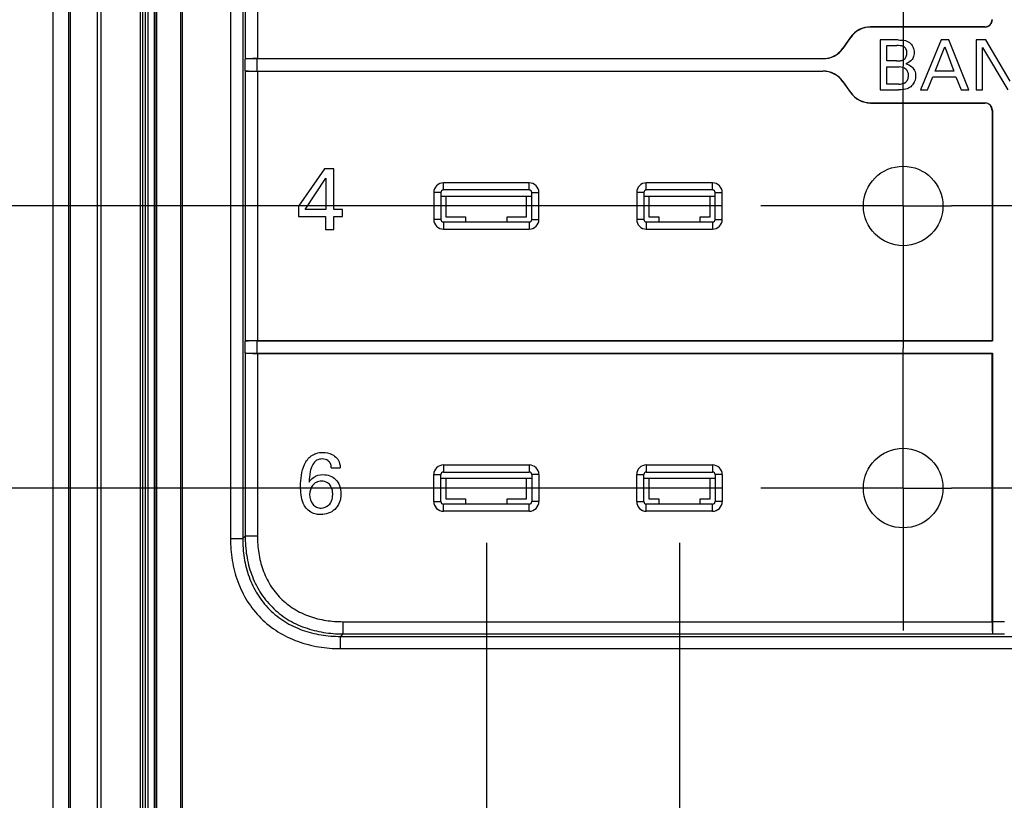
# Model space of a CAD drawing. Header units: inches. Extents: x 0 to 34, y 0 to 22.
# Tile 5 of 71: x 10.5 to 12.1, y 11.1 to 12.3. Entities that reach past the tile are written whole.
import ezdxf

# ---------------------------------------------------------------- set-up
doc = ezdxf.new("R2010")
doc.units = ezdxf.units.IN
doc.header["$LTSCALE"] = 1.87
doc.header["$MEASUREMENT"] = 0
doc.linetypes.add('CENTER', pattern=[0.6, 0.375, -0.075, 0.075, -0.075])
doc.layers.get('0').update_dxf_attribs({"linetype": 'CONTINUOUS'})
doc.layers.add('02___PRT_ALL_AXES', color=7, linetype='CONTINUOUS')
doc.layers.add('DIMENSIONS', color=7, linetype='CONTINUOUS')
doc.styles.get("Standard").update_dxf_attribs({"font": 'txt', "width": 0.8})
doc.dimstyles.new('DIMSTYLE_1', dxfattribs={"dimtxt": 0.125, "dimasz": 0.18, "dimexe": 0.125, "dimexo": 0.0625, "dimgap": 0.03125, "dimtad": 0, "dimtih": 1, "dimtoh": 1, "dimdsep": 46, "dimtxsty": 'STANDARD', "dimblk": '_FILLED', "dimblk1": '_FILLED', "dimblk2": '_FILLED', "dimcen": 0.09, "dimadec": 0, "dimazin": 0, "dimtp": 0.001, "dimtm": 0.001, "dimtfac": 1, "dimtofl": 0, "dimtmove": 0, "dimatfit": 3, "dimldrblk": '_FILLED', "dimfxl": 1, "dimtolj": 1, "dimarcsym": 0})

# ---------------------------------------------------------------- blocks, each defined once
blk = doc.blocks.new('*D7')
at = {"layer": 'DIMENSIONS', "color": 2, "linetype": 'CONTINUOUS'}
blk.add_line((11.2212, 11.5043), (11.2212, 7.9672), dxfattribs=at)
at = {"layer": 'DIMENSIONS', "color": 2, "linetype": 'CONTINUOUS', "insert": (11.1587, 7.9047), "char_height": 0.125, "width": 1.425, "attachment_point": 3, "rotation": 90, "line_spacing_factor": 0.9}
blk.add_mtext('4X 4.45{\\Ftxt.shx;\\W1.000000;\\H0.125000; }[.175]', dxfattribs=at)
blk = doc.blocks.new('_FILLED')
at = {"color": 0, "linetype": 'BYBLOCK'}
blk.add_solid([(0, 0), (-1, 0.1736), (-1, -0.1736)], dxfattribs=at)
blk = doc.blocks.new('*D8')
at = {"layer": 'DIMENSIONS', "color": 2, "linetype": 'CONTINUOUS'}
blk.add_line((11.5322, 11.5043), (11.5322, 7.9672), dxfattribs=at)
at = {"layer": 'DIMENSIONS', "color": 2, "linetype": 'CONTINUOUS', "insert": (11.4697, 7.9047), "char_height": 0.125, "width": 1.425, "attachment_point": 3, "rotation": 90, "line_spacing_factor": 0.9}
blk.add_mtext('4X 3.45{\\Ftxt.shx;\\W1.000000;\\H0.125000; }[.136]', dxfattribs=at)
blk = doc.blocks.new('*D9')
at = {"layer": 'DIMENSIONS', "color": 2, "linetype": 'CONTINUOUS'}
blk.add_line((12.5597, 11.5043), (12.5597, 7.9672), dxfattribs=at)
at = {"layer": 'DIMENSIONS', "color": 2, "linetype": 'CONTINUOUS', "insert": (12.4972, 7.9047), "char_height": 0.125, "width": 1.625, "attachment_point": 3, "rotation": 90, "line_spacing_factor": 0.9}
blk.add_mtext('4X 29.55{\\Ftxt.shx;\\W1.000000;\\H0.125000; }[1.163]', dxfattribs=at)
blk = doc.blocks.new('*D10')
at = {"layer": 'DIMENSIONS', "color": 2, "linetype": 'CONTINUOUS'}
blk.add_line((12.8708, 11.5043), (12.8708, 7.9672), dxfattribs=at)
at = {"layer": 'DIMENSIONS', "color": 2, "linetype": 'CONTINUOUS', "insert": (12.8083, 7.9047), "char_height": 0.125, "width": 1.625, "attachment_point": 3, "rotation": 90, "line_spacing_factor": 0.9}
blk.add_mtext('4X 37.45{\\Ftxt.shx;\\W1.000000;\\H0.125000; }[1.474]', dxfattribs=at)
blk = doc.blocks.new('*D32')
at = {"layer": 'DIMENSIONS', "color": 2, "linetype": 'CONTINUOUS'}
blk.add_line((11.2506, 8.6547), (9.8355, 8.6547), dxfattribs=at)
at = {"layer": 'DIMENSIONS', "color": 2, "linetype": 'CONTINUOUS', "insert": (9.773, 8.7172), "char_height": 0.125, "width": 1.425, "attachment_point": 3, "line_spacing_factor": 0.9}
blk.add_mtext('165.23{\\Ftxt.shx;\\W1.000000;\\H0.125000; }[6.505]', dxfattribs=at)
blk = doc.blocks.new('*D33')
at = {"layer": 'DIMENSIONS', "color": 2, "linetype": 'CONTINUOUS'}
blk.add_line((11.0809, 8.9393), (9.8355, 8.9393), dxfattribs=at)
at = {"layer": 'DIMENSIONS', "color": 2, "linetype": 'CONTINUOUS', "insert": (9.773, 9.0018), "char_height": 0.125, "width": 1.125, "attachment_point": 3, "line_spacing_factor": 0.9}
blk.add_mtext('158{\\Ftxt.shx;\\W1.000000;\\H0.125000; }[6.220]', dxfattribs=at)
blk = doc.blocks.new('*D34')
at = {"layer": 'DIMENSIONS', "color": 2, "linetype": 'CONTINUOUS'}
blk.add_line((13.3183, 8.9124), (14.2564, 8.9124), dxfattribs=at)
at = {"layer": 'DIMENSIONS', "color": 2, "linetype": 'CONTINUOUS', "insert": (14.3189, 8.9749), "char_height": 0.125, "width": 1.725, "attachment_point": 1, "line_spacing_factor": 0.9}
blk.add_mtext('2X 158.68{\\Ftxt.shx;\\W1.000000;\\H0.125000; }[6.247]', dxfattribs=at)
blk = doc.blocks.new('*D35')
at = {"layer": 'DIMENSIONS', "color": 2, "linetype": 'CONTINUOUS'}
blk.add_line((11.6006, 11.5925), (9.8355, 11.5925), dxfattribs=at)
at = {"layer": 'DIMENSIONS', "color": 2, "linetype": 'CONTINUOUS', "insert": (9.773, 11.655), "char_height": 0.125, "width": 1.325, "attachment_point": 3, "line_spacing_factor": 0.9}
blk.add_mtext('90.61{\\Ftxt.shx;\\W1.000000;\\H0.125000; }[3.567]', dxfattribs=at)
blk = doc.blocks.new('*D36')
at = {"layer": 'DIMENSIONS', "color": 2, "linetype": 'CONTINUOUS'}
blk.add_line((11.6006, 12.0467), (9.8355, 12.0467), dxfattribs=at)
at = {"layer": 'DIMENSIONS', "color": 2, "linetype": 'CONTINUOUS', "insert": (9.773, 12.1092), "char_height": 0.125, "width": 1.325, "attachment_point": 3, "line_spacing_factor": 0.9}
blk.add_mtext('79.07{\\Ftxt.shx;\\W1.000000;\\H0.125000; }[3.113]', dxfattribs=at)

msp = doc.modelspace()

# ---------------------------------------------------------------- linework, layer by layer
at = {"color": 7, "linetype": 'CONTINUOUS'}
for p, q in [((10.523, 15.9307), (10.523, 9.1919)), ((10.549, 9.2179), (10.549, 15.9047)), ((10.5514, 9.2179), (10.5514, 15.9047)), ((10.5948, 15.9047), (10.5948, 9.2179)), ((10.6004, 15.9047), (10.6004, 9.2179)), ((10.6642, 9.6282), (10.6642, 15.4944)), ((10.6681, 9.6282), (10.6681, 15.4944)), ((10.672, 15.4944), (10.672, 9.6282)), ((10.6759, 15.4944), (10.6759, 9.6282)), ((10.6865, 15.4944), (10.6865, 9.6282)), ((10.6895, 9.6282), (10.6895, 15.4944)), ((10.6907, 9.6282), (10.6907, 15.4944)), ((10.7288, 15.4944), (10.7288, 9.6282)), ((10.7316, 15.4944), (10.7316, 9.6282)), ((10.8092, 13.0462), (10.8092, 11.5112)), ((10.8289, 13.0462), (10.8289, 11.5112)), ((10.8329, 12.7183), (10.8329, 12.2834)), ((10.8525, 12.7178), (10.8525, 12.2839)), ((11.8399, 12.3351), (11.8401, 12.3348)), ((12.024, 12.3351), (11.8399, 12.3351)), ((12.0243, 12.3348), (11.8401, 12.3348)), ((12.024, 12.3351), (12.0243, 12.3348)), ((11.8077, 12.3183), (11.7953, 12.3007)), ((11.8078, 12.318), (11.7955, 12.3004)), ((11.8077, 12.3183), (11.8078, 12.318)), ((11.8841, 12.3139), (11.8555, 12.3139)), ((11.8555, 12.3139), (11.8555, 12.2338)), ((11.8663, 12.3048), (11.8823, 12.3048)), ((11.8663, 12.2801), (11.8663, 12.3048)), ((11.9538, 12.3139), (11.9201, 12.2338)), ((11.9657, 12.3139), (11.9538, 12.3139)), ((11.9981, 12.2338), (11.9657, 12.3139)), ((12.0253, 12.3139), (12.0098, 12.3139)), ((12.0098, 12.3139), (12.0098, 12.2338)), ((12.0647, 12.2476), (12.0253, 12.3139)), ((11.7955, 12.3004), (11.7953, 12.3007)), ((11.9437, 12.2636), (11.9593, 12.303)), ((11.9593, 12.303), (11.974, 12.2636)), ((12.0199, 12.2338), (12.0199, 12.3018)), ((12.0199, 12.3018), (12.0607, 12.2338)), ((10.8329, 12.2834), (10.8326, 12.2831)), ((10.8326, 12.2644), (10.8326, 12.2831)), ((10.8522, 12.2639), (10.8522, 12.2836)), ((11.7633, 12.2836), (10.8522, 12.2836)), ((10.8525, 12.2839), (11.7631, 12.2839)), ((11.7633, 12.2836), (11.7631, 12.2839)), ((11.8818, 12.2801), (11.8663, 12.2801)), ((10.8329, 12.2641), (10.8326, 12.2644)), ((10.8329, 12.2641), (10.8329, 11.8292)), ((10.8522, 12.2639), (11.7633, 12.2639)), ((10.8525, 12.2636), (10.8525, 11.8297)), ((10.8525, 12.2636), (11.7631, 12.2636)), ((11.7631, 12.2636), (11.7633, 12.2639)), ((11.8663, 12.2705), (11.8857, 12.2705)), ((11.8663, 12.2428), (11.8663, 12.2705)), ((11.974, 12.2636), (11.9437, 12.2636)), ((11.7953, 12.2468), (11.7955, 12.2471)), ((11.7953, 12.2468), (11.8077, 12.2292)), ((11.7955, 12.2471), (11.8078, 12.2295)), ((11.8852, 12.2428), (11.8663, 12.2428)), ((11.9315, 12.2338), (11.9402, 12.2546)), ((11.9402, 12.2546), (11.9773, 12.2546)), ((11.9773, 12.2546), (11.986, 12.2338)), ((11.8077, 12.2292), (11.8078, 12.2295)), ((11.8555, 12.2338), (11.8847, 12.2338)), ((11.9201, 12.2338), (11.9315, 12.2338)), ((11.986, 12.2338), (11.9981, 12.2338)), ((12.0098, 12.2338), (12.0199, 12.2338)), ((11.8399, 12.2124), (11.8401, 12.2127)), ((11.8399, 12.2124), (12.024, 12.2124)), ((11.8401, 12.2127), (12.0243, 12.2127)), ((12.0243, 12.2127), (12.024, 12.2124)), ((12.0361, 12.2009), (12.0358, 12.2006)), ((12.0358, 12.2006), (12.0358, 11.8297)), ((12.0361, 12.2009), (12.0361, 11.8294)), ((10.9606, 12.1063), (10.9189, 12.0463)), ((10.9756, 12.1063), (10.9606, 12.1063)), ((10.9756, 12.0411), (10.9756, 12.1063)), ((10.9295, 12.0411), (10.9626, 12.0917)), ((10.9626, 12.0917), (10.9626, 12.0411)), ((11.152, 12.0724), (11.152, 12.0839)), ((11.2904, 12.0839), (11.152, 12.0839)), ((11.2904, 12.0724), (11.2904, 12.0839)), ((11.4787, 12.0724), (11.4787, 12.0839)), ((11.5856, 12.0839), (11.4787, 12.0839)), ((11.5856, 12.0724), (11.5856, 12.0839)), ((11.1365, 12.0684), (11.1365, 12.0249)), ((11.148, 12.0684), (11.1365, 12.0684)), ((11.148, 12.0684), (11.148, 12.0249)), ((11.2904, 12.0724), (11.152, 12.0724)), ((11.2943, 12.0249), (11.2943, 12.0684)), ((11.2943, 12.0684), (11.3058, 12.0684)), ((11.3058, 12.0249), (11.3058, 12.0684)), ((11.4633, 12.0684), (11.4633, 12.0249)), ((11.4748, 12.0684), (11.4633, 12.0684)), ((11.4748, 12.0684), (11.4748, 12.0249)), ((11.5856, 12.0724), (11.4787, 12.0724)), ((11.5896, 12.0249), (11.5896, 12.0684)), ((11.5896, 12.0684), (11.6011, 12.0684)), ((11.6011, 12.0249), (11.6011, 12.0684)), ((11.148, 12.0626), (11.2943, 12.0626)), ((11.1562, 12.0626), (11.1562, 12.0291)), ((11.2861, 12.0291), (11.2861, 12.0626)), ((11.4748, 12.0626), (11.5896, 12.0626)), ((11.483, 12.0626), (11.483, 12.0291)), ((11.5814, 12.0291), (11.5814, 12.0626)), ((10.9189, 12.0463), (10.9189, 12.0298)), ((10.9626, 12.0411), (10.9295, 12.0411)), ((10.9896, 12.0411), (10.9756, 12.0411)), ((10.9896, 12.0298), (10.9896, 12.0411)), ((10.9189, 12.0298), (10.9622, 12.0298)), ((10.9622, 12.0298), (10.9622, 12.009)), ((10.9756, 12.009), (10.9756, 12.0298)), ((10.9756, 12.0298), (10.9896, 12.0298)), ((11.148, 12.0249), (11.1365, 12.0249)), ((11.152, 12.021), (11.152, 12.0095)), ((11.152, 12.021), (11.2904, 12.021)), ((11.1562, 12.0291), (11.1877, 12.0291)), ((11.1877, 12.0291), (11.1877, 12.021)), ((11.2546, 12.021), (11.2546, 12.0291)), ((11.2546, 12.0291), (11.2861, 12.0291)), ((11.2904, 12.021), (11.2904, 12.0095)), ((11.2943, 12.0249), (11.3058, 12.0249)), ((11.4748, 12.0249), (11.4633, 12.0249)), ((11.4787, 12.021), (11.4787, 12.0095)), ((11.4787, 12.021), (11.5856, 12.021)), ((11.483, 12.0291), (11.4987, 12.0291)), ((11.4987, 12.0291), (11.4987, 12.021)), ((11.5656, 12.0291), (11.5814, 12.0291)), ((11.5656, 12.021), (11.5656, 12.0291)), ((11.5856, 12.021), (11.5856, 12.0095)), ((11.5896, 12.0249), (11.6011, 12.0249)), ((10.9622, 12.009), (10.9756, 12.009)), ((11.152, 12.0095), (11.2904, 12.0095)), ((11.4787, 12.0095), (11.5856, 12.0095)), ((10.8329, 11.8292), (10.8326, 11.8289)), ((10.8326, 11.8102), (10.8326, 11.8289)), ((10.8522, 11.8097), (10.8522, 11.8294)), ((12.0361, 11.8294), (10.8522, 11.8294)), ((10.8525, 11.8297), (12.0358, 11.8297)), ((12.0358, 11.8297), (12.0361, 11.8294)), ((10.8329, 11.8099), (10.8326, 11.8102)), ((10.8329, 11.8099), (10.8329, 11.5152)), ((10.8522, 11.8097), (12.0361, 11.8097)), ((10.8525, 11.8094), (10.8525, 11.5152)), ((10.8525, 11.8094), (12.0358, 11.8094)), ((12.0358, 11.8094), (12.0361, 11.8097)), ((12.0358, 11.3774), (12.0358, 11.8094)), ((12.0361, 11.8097), (12.0361, 11.3771)), ((10.9715, 11.6252), (10.9858, 11.6252)), ((11.152, 11.6297), (11.152, 11.6182)), ((11.152, 11.6297), (11.2904, 11.6297)), ((11.2904, 11.6297), (11.2904, 11.6182)), ((11.4787, 11.6297), (11.5856, 11.6297)), ((11.4787, 11.6297), (11.4787, 11.6182)), ((11.5856, 11.6297), (11.5856, 11.6182)), ((11.1365, 11.5707), (11.1365, 11.6143)), ((11.1365, 11.6143), (11.148, 11.6143)), ((11.148, 11.5707), (11.148, 11.6143)), ((11.148, 11.6084), (11.2943, 11.6084)), ((11.152, 11.6182), (11.2904, 11.6182)), ((11.1562, 11.6084), (11.1562, 11.575)), ((11.2861, 11.575), (11.2861, 11.6084)), ((11.3058, 11.6143), (11.2943, 11.6143)), ((11.2943, 11.6143), (11.2943, 11.5707)), ((11.3058, 11.6143), (11.3058, 11.5707)), ((11.4633, 11.6143), (11.4748, 11.6143)), ((11.4633, 11.5707), (11.4633, 11.6143)), ((11.4748, 11.5707), (11.4748, 11.6143)), ((11.4748, 11.6084), (11.5896, 11.6084)), ((11.4787, 11.6182), (11.5856, 11.6182)), ((11.483, 11.6084), (11.483, 11.575)), ((11.5814, 11.575), (11.5814, 11.6084)), ((11.6011, 11.6143), (11.5896, 11.6143)), ((11.5896, 11.6143), (11.5896, 11.5707)), ((11.6011, 11.6143), (11.6011, 11.5707)), ((11.1562, 11.575), (11.1877, 11.575)), ((11.1877, 11.575), (11.1877, 11.5668)), ((11.2546, 11.575), (11.2861, 11.575)), ((11.2546, 11.5668), (11.2546, 11.575)), ((11.483, 11.575), (11.4987, 11.575)), ((11.4987, 11.575), (11.4987, 11.5668)), ((11.5656, 11.575), (11.5814, 11.575)), ((11.5656, 11.5668), (11.5656, 11.575)), ((11.1365, 11.5707), (11.148, 11.5707)), ((11.152, 11.5553), (11.152, 11.5668)), ((11.2904, 11.5668), (11.152, 11.5668)), ((11.2904, 11.5553), (11.2904, 11.5668)), ((11.3058, 11.5707), (11.2943, 11.5707)), ((11.4633, 11.5707), (11.4748, 11.5707)), ((11.5856, 11.5668), (11.4787, 11.5668)), ((11.4787, 11.5553), (11.4787, 11.5668)), ((11.5856, 11.5553), (11.5856, 11.5668)), ((11.6011, 11.5707), (11.5896, 11.5707)), ((11.2904, 11.5553), (11.152, 11.5553)), ((11.5856, 11.5553), (11.4787, 11.5553)), ((10.8092, 11.5112), (10.8289, 11.5112)), ((10.8329, 11.5152), (10.8289, 11.5112)), ((10.8525, 11.5152), (10.8329, 11.5152)), ((10.9903, 11.3774), (12.0358, 11.3774)), ((10.9903, 11.3774), (10.9903, 11.3577)), ((12.0558, 11.3771), (12.0361, 11.3771)), ((10.9903, 11.3577), (10.9863, 11.3537)), ((10.9863, 11.3537), (13.1056, 11.3537)), ((10.9863, 11.334), (10.9863, 11.3537)), ((10.9903, 11.3577), (12.0363, 11.3577)), ((12.0363, 11.3577), (12.0366, 11.3574)), ((12.0553, 11.3574), (12.0366, 11.3574)), ((10.9863, 11.334), (13.1056, 11.334))]:
    msp.add_line(p, q, dxfattribs=at)
for centre in [(11.8924, 12.0467), (11.8924, 11.5925)]:
    msp.add_circle(centre, 0.064, dxfattribs=at)
for centre, radius, start, end in [((11.152, 12.0684), 0.0154, 89.9921, 180.0079), ((11.2904, 12.0684), 0.0154, 359.9928, 90.0072), ((11.4787, 12.0684), 0.0154, 89.9921, 180.0079), ((11.5856, 12.0684), 0.0154, 359.9928, 90.0072), ((11.1519, 12.0684), 0.00392, 89.8358, 180.1642), ((11.2904, 12.0684), 0.00392, 359.8358, 90.1642), ((11.4787, 12.0684), 0.00392, 89.8358, 180.1642), ((11.5857, 12.0684), 0.00392, 359.8358, 90.1642), ((11.152, 12.0249), 0.0154, 179.9921, 270.0079), ((11.1519, 12.0249), 0.00392, 179.8358, 270.1642), ((11.2904, 12.0249), 0.0154, 269.9928, 0.0072), ((11.2904, 12.0249), 0.00392, 269.8358, 0.1642), ((11.4787, 12.0249), 0.0154, 179.9921, 270.0079), ((11.4787, 12.0249), 0.00392, 179.8358, 270.1642), ((11.5856, 12.0249), 0.0154, 269.9928, 0.0072), ((11.5857, 12.0249), 0.00392, 269.8358, 0.1642), ((11.152, 11.6143), 0.0154, 89.9928, 180.0072), ((11.2904, 11.6143), 0.0154, 359.9928, 90.0072), ((11.4787, 11.6143), 0.0154, 89.9928, 180.0072), ((11.5856, 11.6143), 0.0154, 359.9928, 90.0072), ((11.1519, 11.6143), 0.00392, 89.8358, 180.1642), ((11.2904, 11.6143), 0.00392, 359.8358, 90.1642), ((11.4787, 11.6143), 0.00392, 89.8358, 180.1642), ((11.5857, 11.6143), 0.00392, 359.8358, 90.1642), ((11.152, 11.5707), 0.0154, 179.9921, 270.0079), ((11.1519, 11.5707), 0.00392, 179.8358, 270.1642), ((11.2904, 11.5707), 0.0154, 269.9921, 0.0079), ((11.2904, 11.5707), 0.00392, 269.8358, 0.1642), ((11.4787, 11.5707), 0.0154, 179.9921, 270.0079), ((11.4787, 11.5707), 0.00392, 179.8358, 270.1642), ((11.5856, 11.5707), 0.0154, 269.9921, 0.0079), ((11.5857, 11.5707), 0.00392, 269.8358, 0.1642)]:
    msp.add_arc(centre, radius, start, end, dxfattribs=at)
for centre, major_axis, ratio, start_param, end_param in [((11.8399, 12.2957), (-0.0182, 0.0349), 0.999565, -0.479787, 0.479787), ((11.8401, 12.2954), (0.0182, -0.0349), 0.999565, 2.661805, 3.62138), ((12.024, 12.3469), (0.00836, -0.00836), 0.999315, -0.785056, 0.785056), ((12.0243, 12.3466), (0.00836, -0.00836), 0.999315, -0.785056, 0.785056), ((11.7631, 12.3233), (-0.0182, 0.0349), 0.999565, 2.661805, 3.62138), ((11.7632, 12.323), (-0.0182, 0.0349), 0.999565, -3.62138, -2.661805), ((10.8522, 12.2831), (0.0197, 0), 0.026186, 1.570796, 3.115413), ((10.8525, 12.2834), (0.0197, 0), 0.026186, 1.570796, 3.115413), ((10.8522, 12.2644), (0.0197, 0), 0.026186, -3.115413, -1.570796), ((10.8525, 12.2641), (0.0197, 0), 0.026186, -3.115413, -1.570796), ((11.7631, 12.2242), (0.0182, 0.0349), 0.999565, -0.479787, 0.479787), ((11.7632, 12.2245), (0.0182, 0.0349), 0.999565, -0.479787, 0.479787), ((11.8399, 12.2518), (0.0182, 0.0349), 0.999565, -3.62138, -2.661805), ((11.8401, 12.2521), (0.0182, 0.0349), 0.999565, 2.661805, 3.62138), ((12.024, 12.2006), (-0.00836, -0.00836), 0.999315, 2.356537, 3.926648), ((12.0243, 12.2009), (0.00836, 0.00836), 0.999315, -0.785056, 0.785056), ((10.8522, 11.8289), (0.0197, 0), 0.026186, 1.570796, 3.115413), ((10.8525, 11.8292), (0.0197, 0), 0.026186, 1.570796, 3.115413), ((10.8522, 11.8102), (0.0197, 0), 0.026186, -3.115413, -1.570796), ((10.8525, 11.8099), (0.0197, 0), 0.026186, -3.115413, -1.570796), ((12.0363, 11.3774), (0, 0.0197), 0.026186, -4.712389, -3.167773), ((12.0366, 11.3771), (0, 0.0197), 0.026186, 1.570796, 3.115413)]:
    msp.add_ellipse(centre, major_axis=major_axis, ratio=ratio, start_param=start_param, end_param=end_param, dxfattribs=at)
for points, knots in [([(11.8985, 12.2927), (11.8985, 12.2951), (11.8978, 12.2997), (11.8928, 12.3038), (11.8875, 12.3048), (11.884, 12.3048), (11.8823, 12.3048)], [0, 0, 0, 0, 0.30956, 0.545509, 0.780029, 1, 1, 1, 1]), ([(11.8841, 12.3139), (11.8881, 12.3139), (11.8938, 12.3139), (11.9006, 12.3112), (11.9032, 12.3092), (11.9043, 12.3081)], [0, 0, 0, 0, 0.552676, 0.77331, 1, 1, 1, 1]), ([(11.9043, 12.3081), (11.9061, 12.3064), (11.9092, 12.3019), (11.91, 12.2965), (11.91, 12.2937)], [0, 0, 0, 0, 0.464285, 1, 1, 1, 1]), ([(11.8818, 12.2801), (11.8832, 12.2801), (11.8865, 12.2802), (11.8918, 12.2813), (11.8974, 12.2853), (11.8985, 12.2902), (11.8985, 12.2927)], [0, 0, 0, 0, 0.177645, 0.419329, 0.678337, 1, 1, 1, 1]), ([(11.91, 12.2937), (11.91, 12.291), (11.9092, 12.2859), (11.9044, 12.2791), (11.8994, 12.2767), (11.8965, 12.2756)], [0, 0, 0, 0, 0.344125, 0.610461, 1, 1, 1, 1]), ([(11.8965, 12.2756), (11.8999, 12.2746), (11.9058, 12.2723), (11.9116, 12.2646), (11.9125, 12.2588), (11.9125, 12.2556)], [0, 0, 0, 0, 0.390919, 0.654597, 1, 1, 1, 1]), ([(11.8852, 12.2428), (11.8892, 12.2428), (11.8954, 12.2442), (11.9003, 12.2506), (11.901, 12.2546), (11.901, 12.2567)], [0, 0, 0, 0, 0.500635, 0.735535, 1, 1, 1, 1]), ([(11.901, 12.2567), (11.901, 12.2585), (11.9004, 12.2622), (11.896, 12.2688), (11.8897, 12.2705), (11.8857, 12.2705)], [0, 0, 0, 0, 0.245566, 0.477094, 1, 1, 1, 1]), ([(11.9125, 12.2556), (11.9125, 12.2513), (11.9103, 12.244), (11.9051, 12.2389), (11.9028, 12.2374)], [0, 0, 0, 0, 0.616464, 1, 1, 1, 1]), ([(11.9028, 12.2374), (11.9002, 12.2357), (11.8941, 12.2337), (11.8878, 12.2338), (11.8847, 12.2338)], [0, 0, 0, 0, 0.499389, 1, 1, 1, 1]), ([(10.9221, 11.5956), (10.9221, 11.6014), (10.9229, 11.6133), (10.9273, 11.6307), (10.9364, 11.6435), (10.9477, 11.649), (10.9542, 11.6499), (10.9577, 11.6499)], [0, 0, 0, 0, 0.238968, 0.492014, 0.732438, 0.857404, 1, 1, 1, 1]), ([(10.957, 11.6394), (10.9539, 11.6394), (10.9473, 11.6381), (10.9404, 11.6297), (10.9369, 11.6172), (10.936, 11.6075), (10.9357, 11.602)], [0, 0, 0, 0, 0.194419, 0.390869, 0.649456, 1, 1, 1, 1]), ([(10.9715, 11.6252), (10.9715, 11.6275), (10.9708, 11.6319), (10.9658, 11.638), (10.9603, 11.6394), (10.957, 11.6394)], [0, 0, 0, 0, 0.313482, 0.562117, 1, 1, 1, 1]), ([(10.9577, 11.6499), (10.9628, 11.6499), (10.9714, 11.6483), (10.9784, 11.6431), (10.9807, 11.6407)], [0, 0, 0, 0, 0.605751, 1, 1, 1, 1]), ([(10.9807, 11.6407), (10.9828, 11.6383), (10.9854, 11.6331), (10.9857, 11.6275), (10.9858, 11.6252)], [0, 0, 0, 0, 0.573981, 1, 1, 1, 1]), ([(10.9357, 11.602), (10.9377, 11.6049), (10.9433, 11.612), (10.9528, 11.6142), (10.9581, 11.6142)], [0, 0, 0, 0, 0.397463, 1, 1, 1, 1]), ([(10.9581, 11.6142), (10.9618, 11.6142), (10.9693, 11.613), (10.9792, 11.6069), (10.9859, 11.5964), (10.9871, 11.5879), (10.9871, 11.5834)], [0, 0, 0, 0, 0.239009, 0.469363, 0.712341, 1, 1, 1, 1]), ([(10.9309, 11.5602), (10.9291, 11.5626), (10.9232, 11.5735), (10.9221, 11.5863), (10.9221, 11.5956)], [0, 0, 0, 0, 0.24201, 1, 1, 1, 1]), ([(10.9559, 11.6035), (10.953, 11.6035), (10.9474, 11.6024), (10.9389, 11.5955), (10.9367, 11.5872), (10.9367, 11.582)], [0, 0, 0, 0, 0.270508, 0.511279, 1, 1, 1, 1]), ([(10.9738, 11.5821), (10.9738, 11.5842), (10.9734, 11.5888), (10.9712, 11.5957), (10.9653, 11.6023), (10.9591, 11.6035), (10.9559, 11.6035)], [0, 0, 0, 0, 0.1987, 0.435459, 0.686958, 1, 1, 1, 1]), ([(10.9367, 11.582), (10.9367, 11.5765), (10.9391, 11.568), (10.9475, 11.5614), (10.9526, 11.5603), (10.9551, 11.5603)], [0, 0, 0, 0, 0.522545, 0.758354, 1, 1, 1, 1]), ([(10.9871, 11.5834), (10.9871, 11.5784), (10.9856, 11.569), (10.9778, 11.5577), (10.9669, 11.5511), (10.9587, 11.5498), (10.9546, 11.5498)], [0, 0, 0, 0, 0.286696, 0.532119, 0.765431, 1, 1, 1, 1]), ([(10.9551, 11.5603), (10.9596, 11.5603), (10.9672, 11.5633), (10.9729, 11.5725), (10.9738, 11.5787), (10.9738, 11.5821)], [0, 0, 0, 0, 0.425687, 0.679559, 1, 1, 1, 1]), ([(10.9546, 11.5498), (10.9523, 11.5498), (10.9436, 11.5506), (10.9348, 11.5551), (10.9309, 11.5602)], [0, 0, 0, 0, 0.263277, 1, 1, 1, 1]), ([(10.8092, 11.5112), (10.8092, 11.4994), (10.811, 11.476), (10.8198, 11.4417), (10.8352, 11.4099), (10.8573, 11.3822), (10.885, 11.3601), (10.9169, 11.3447), (10.9511, 11.3358), (10.9746, 11.334), (10.9863, 11.334)], [0, 0, 0, 0, 0.12506, 0.250078, 0.375052, 0.499997, 0.624942, 0.749918, 0.874938, 1, 1, 1, 1]), ([(10.8289, 11.5112), (10.8289, 11.5007), (10.8304, 11.4798), (10.8381, 11.4493), (10.8517, 11.4209), (10.8713, 11.3962), (10.896, 11.3766), (10.9244, 11.363), (10.9549, 11.3553), (10.9759, 11.3537), (10.9863, 11.3537)], [0, 0, 0, 0, 0.125067, 0.250089, 0.37506, 0.499997, 0.624934, 0.749907, 0.874931, 1, 1, 1, 1]), ([(10.8329, 11.5152), (10.8329, 11.5047), (10.8344, 11.4838), (10.8421, 11.4533), (10.8557, 11.4249), (10.8753, 11.4002), (10.9, 11.3806), (10.9284, 11.367), (10.959, 11.3593), (10.9799, 11.3577), (10.9903, 11.3577)], [0, 0, 0, 0, 0.125066, 0.250088, 0.37506, 0.499998, 0.624935, 0.749909, 0.874932, 1, 1, 1, 1]), ([(10.8525, 11.5152), (10.8525, 11.506), (10.8539, 11.4877), (10.8604, 11.4609), (10.8722, 11.4359), (10.8893, 11.4142), (10.911, 11.3971), (10.936, 11.3853), (10.9628, 11.3787), (10.9811, 11.3774), (10.9903, 11.3774)], [0, 0, 0, 0, 0.125075, 0.250102, 0.375072, 0.499998, 0.624924, 0.749895, 0.874924, 1, 1, 1, 1])]:
    msp.add_open_spline(points, degree=3, knots=knots, dxfattribs=at)
at = {"layer": '02___PRT_ALL_AXES', "color": 7, "linetype": 'CENTER'}
for p, q in [((11.8924, 12.5008), (11.8924, 12.2715)), ((11.8924, 12.0467), (11.8924, 12.2715)), ((11.8924, 12.0467), (11.6631, 12.0467)), ((11.8924, 12.0467), (11.9702, 12.0467)), ((11.8924, 12.0467), (11.8924, 11.8173)), ((12.1995, 12.0467), (11.9702, 12.0467)), ((11.8924, 11.5925), (11.8924, 11.8173)), ((11.8924, 11.5925), (11.6631, 11.5925)), ((11.8924, 11.5925), (11.9702, 11.5925)), ((11.8924, 11.5925), (11.8924, 11.3631)), ((12.1995, 11.5925), (11.9702, 11.5925))]:
    msp.add_line(p, q, dxfattribs=at)
at = {"layer": '02___PRT_ALL_AXES', "color": 7, "linetype": 'CONTINUOUS'}
for centre in [(11.8924, 12.0467), (11.8924, 11.5925)]:
    msp.add_circle(centre, 0.064, dxfattribs=at)

# ---------------------------------------------------------------- dimensions: what is measured, and where the dimension line sits
at = {"layer": 'DIMENSIONS', "color": 2, "linetype": 'CONTINUOUS'}
for feature_location, offset, origin, picture, middle in [((11.2505715, 8.6547315), (-1.4150407, 0), (11.3130715, 15.1597309), '*D32', (9.0605307, 8.6547315)), ((11.6006, 11.5925), (-1.765, 0), (11.6631, 15.1597), '*D35', (9.1105, 11.5925)), ((11.6006, 12.0467), (-1.765, 0), (11.6631, 15.1597), '*D36', (9.1105, 12.0467)), ((11.0809, 8.9393), (-1.2454, 0), (11.1434, 15.1597), '*D33', (9.2105, 8.9393))]:
    dim = msp.add_ordinate_dim(feature_location=feature_location, offset=offset, dtype=0, origin=origin, dimstyle='DIMSTYLE_1', dxfattribs=at)
    dim.commit()
    dim.dimension.update_dxf_attribs({"geometry": picture, "text_midpoint": middle})
for feature_location, offset, dtype, origin, text, picture, middle in [((13.3183, 8.9124), (0.9381, 0), 0, (10.8025, 15.1597), '2X <>', '*D34', (15.1814, 8.9124)), ((11.2212, 11.5043), (0, -3.5371), 1, (11.3964, 11.5668), '4X <>', '*D7', (11.2212, 7.1922)), ((11.5322, 11.5043), (0, -3.5371), 1, (11.3964, 11.5668), '4X <>', '*D8', (11.5322, 7.1922)), ((12.5597, 11.5043), (0, -3.5371), 1, (11.3964, 11.5668), '4X <>', '*D9', (12.5597, 7.0922)), ((12.8708, 11.5043), (0, -3.5371), 1, (11.3964, 11.5668), '4X <>', '*D10', (12.8708, 7.0922))]:
    dim = msp.add_ordinate_dim(feature_location=feature_location, offset=offset, dtype=dtype, origin=origin, text=text, dimstyle='DIMSTYLE_1', dxfattribs=at)
    dim.commit()
    dim.dimension.update_dxf_attribs({"geometry": picture, "text_midpoint": middle})

doc.saveas('drawing.dxf')
